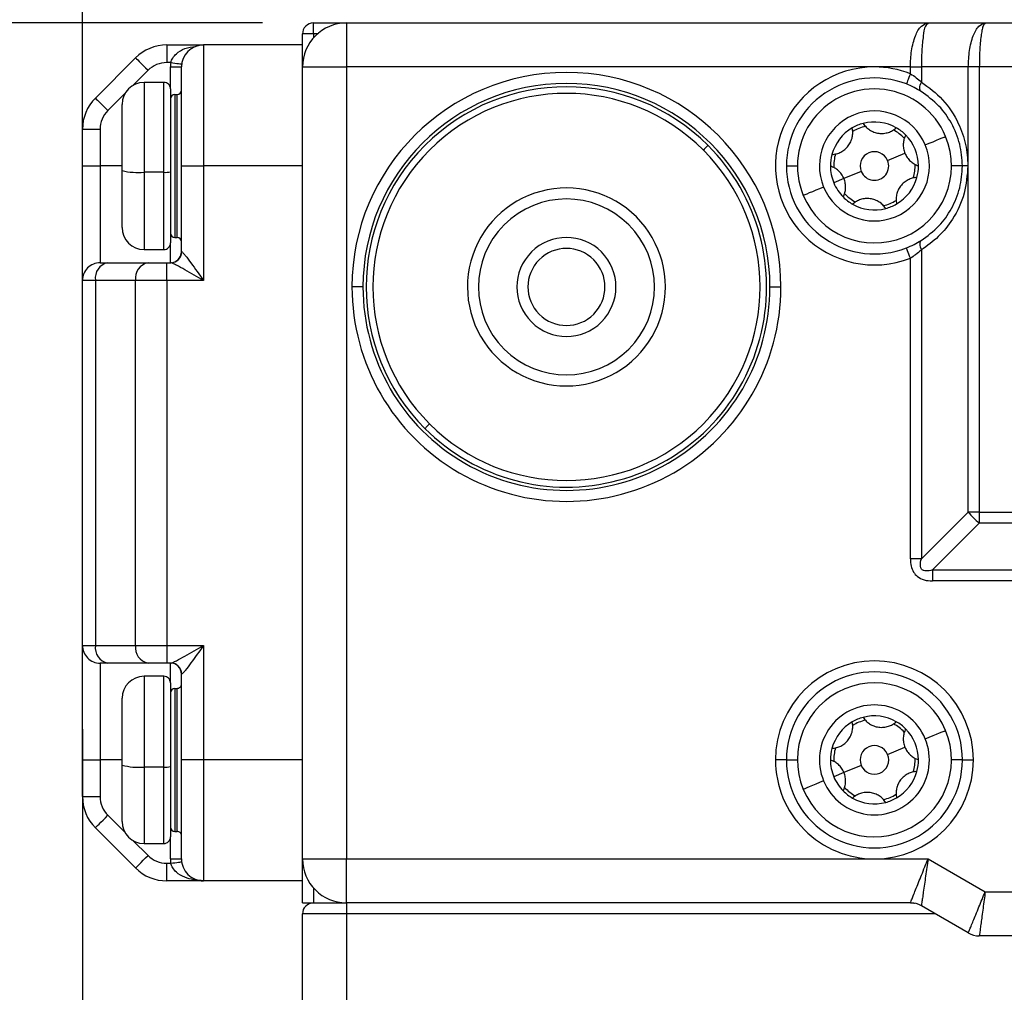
# Model space of a CAD drawing. Header units: millimetres. Extents: x 0 to 838, y 0 to 648.
# Tile 19 of 59: x 112 to 156, y 460 to 504. Entities that reach past the tile are written whole.
import ezdxf

# ---------------------------------------------------------------- set-up
doc = ezdxf.new("R2010")
doc.units = ezdxf.units.MM
doc.header["$LTSCALE"] = 3
doc.layers.add('DIMENSIONS', color=140, linetype='Continuous', lineweight=25)
doc.styles.add('SLDTEXTSTYLE0', font='TXT', dxfattribs={"width": 0.7})
doc.dimstyles.new('SLDDIMSTYLE0', dxfattribs={"dimtxt": 6.474023, "dimasz": 9.906, "dimexe": 0, "dimexo": 0.0625, "dimgap": 1.618506, "dimtad": 0, "dimtih": 1, "dimtoh": 1, "dimdec": 1, "dimrnd": 1e-09, "dimzin": 4, "dimdsep": 46, "dimtxsty": 'SLDTEXTSTYLE0', "dimsah": 1, "dimcen": 0.09, "dimadec": 0, "dimazin": 1, "dimtfac": 1, "dimtdec": 1, "dimtofl": 0, "dimtmove": 0, "dimatfit": 3, "dimfxl": 0, "dimfrac": 2, "dimtolj": 1, "dimtzin": 12, "dimarcsym": 0})
doc.dimstyles.new('SLDDIMSTYLE1', dxfattribs={"dimtxt": 6.474023, "dimasz": 9.906, "dimexe": 0, "dimexo": 0.0625, "dimgap": 1.618506, "dimtad": 0, "dimtih": 1, "dimtoh": 1, "dimdec": 1, "dimrnd": 1e-09, "dimzin": 4, "dimdsep": 46, "dimtxsty": 'SLDTEXTSTYLE0', "dimsah": 1, "dimcen": 0.09, "dimadec": 0, "dimazin": 1, "dimtfac": 1, "dimtdec": 1, "dimtmove": 0, "dimatfit": 0, "dimfxl": 0, "dimfrac": 2, "dimtolj": 1, "dimtzin": 12, "dimarcsym": 0})
doc.dimstyles.new('SLDDIMSTYLE2', dxfattribs={"dimtxt": 6.474023, "dimasz": 9.906, "dimexe": 0, "dimexo": 0.0625, "dimgap": 1.618506, "dimtad": 0, "dimtih": 1, "dimtoh": 1, "dimdec": 1, "dimrnd": 1e-09, "dimzin": 12, "dimdsep": 46, "dimtxsty": 'SLDTEXTSTYLE0', "dimsah": 1, "dimcen": 0.09, "dimadec": 0, "dimazin": 3, "dimtfac": 1, "dimtdec": 1, "dimtofl": 0, "dimtmove": 0, "dimatfit": 3, "dimfxl": 0, "dimfrac": 2, "dimtolj": 1, "dimtzin": 12, "dimarcsym": 0})

# ---------------------------------------------------------------- blocks, each defined once
blk = doc.blocks.new('_D_19')
at = {"layer": 'DIMENSIONS'}
for p, q in [((114.386, 471.84), (114.386, 400.144)), ((124.386, 442.726), (124.386, 400.144)), ((74.27, 409.669), (72.096, 409.669)), ((72.096, 409.669), (72.096, 399.38)), ((93.508, 409.669), (95.682, 409.669)), ((95.682, 409.669), (95.682, 399.38)), ((114.386, 409.669), (102.281, 409.669)), ((124.386, 409.669), (143.436, 409.669)), ((72.096, 399.38), (74.27, 399.38)), ((95.682, 399.38), (93.508, 399.38))]:
    blk.add_line(p, q, dxfattribs=at)
for points in [[(114.386, 409.669), (104.48, 411.193), (104.48, 408.145)], [(124.386, 409.669), (134.292, 408.145), (134.292, 411.193)]]:
    blk.add_solid(points, dxfattribs=at)
at = {"layer": 'DIMENSIONS', "char_height": 6.35, "attachment_point": 1, "style": 'SLDTEXTSTYLE0'}
for s, insert in [('10.0', (74.27, 419.304)), ('0.39', (74.27, 407.565))]:
    blk.add_mtext(s, dxfattribs=dict(at, insert=insert))
blk = doc.blocks.new('_D_20')
at = {"layer": 'DIMENSIONS'}
for p, q in [((122.576, 503.95), (74.364, 503.95)), ((83.889, 503.95), (83.889, 485.397)), ((74.27, 473.659), (72.096, 473.659)), ((72.096, 473.659), (72.096, 463.369)), ((93.508, 473.659), (95.682, 473.659)), ((95.682, 473.659), (95.682, 463.369)), ((72.096, 463.369), (74.27, 463.369)), ((95.682, 463.369), (93.508, 463.369)), ((83.889, 441.95), (83.889, 461.92)), ((128.576, 441.95), (74.364, 441.95))]:
    blk.add_line(p, q, dxfattribs=at)
for points in [[(83.889, 503.95), (82.365, 494.044), (85.413, 494.044)], [(83.889, 441.95), (85.413, 451.856), (82.365, 451.856)]]:
    blk.add_solid(points, dxfattribs=at)
at = {"layer": 'DIMENSIONS', "char_height": 6.35, "attachment_point": 1, "style": 'SLDTEXTSTYLE0'}
for s, insert in [('62.0', (74.27, 483.294)), ('2.44', (74.27, 471.555))]:
    blk.add_mtext(s, dxfattribs=dict(at, insert=insert))
blk = doc.blocks.new('_D_21')
at = {"layer": 'DIMENSIONS'}
for p, q in [((124.386, 505.76), (124.386, 581.463)), ((219.386, 505.76), (219.386, 581.463)), ((124.386, 571.938), (152.325, 571.938)), ((161.098, 571.938), (158.924, 571.938)), ((158.924, 571.938), (158.924, 561.649)), ((180.336, 571.938), (182.51, 571.938)), ((182.51, 571.938), (182.51, 561.649)), ((219.386, 571.938), (189.109, 571.938)), ((158.924, 561.649), (161.098, 561.649)), ((182.51, 561.649), (180.336, 561.649))]:
    blk.add_line(p, q, dxfattribs=at)
for points in [[(124.386, 571.938), (134.292, 570.414), (134.292, 573.462)], [(219.386, 571.938), (209.48, 573.462), (209.48, 570.414)]]:
    blk.add_solid(points, dxfattribs=at)
at = {"layer": 'DIMENSIONS', "char_height": 6.35, "attachment_point": 1, "style": 'SLDTEXTSTYLE0'}
for s, insert in [('95.0', (161.098, 581.573)), ('3.74', (161.098, 569.835))]:
    blk.add_mtext(s, dxfattribs=dict(at, insert=insert))
blk = doc.blocks.new('_D_22')
at = {"layer": 'DIMENSIONS'}
for p, q in [((114.386, 496.06), (114.386, 605.854)), ((247.486, 492.91), (247.486, 605.854)), ((114.386, 596.329), (152.325, 596.329)), ((161.098, 596.329), (158.924, 596.329)), ((158.924, 596.329), (158.924, 586.04)), ((180.336, 596.329), (182.51, 596.329)), ((182.51, 596.329), (182.51, 586.04)), ((247.486, 596.329), (189.109, 596.329)), ((158.924, 586.04), (161.098, 586.04)), ((182.51, 586.04), (180.336, 586.04))]:
    blk.add_line(p, q, dxfattribs=at)
for points in [[(114.386, 596.329), (124.292, 594.805), (124.292, 597.853)], [(247.486, 596.329), (237.58, 597.853), (237.58, 594.805)]]:
    blk.add_solid(points, dxfattribs=at)
at = {"layer": 'DIMENSIONS', "char_height": 6.35, "attachment_point": 1, "style": 'SLDTEXTSTYLE0'}
for s, insert in [('133.1', (158.405, 605.964)), ('5.24', (161.098, 594.225))]:
    blk.add_mtext(s, dxfattribs=dict(at, insert=insert))

msp = doc.modelspace()

# ---------------------------------------------------------------- linework, layer by layer
for p, q in [((124.885738, 503.449738), (124.885738, 503.949738)), ((124.885738, 503.949738), (126.385737, 503.949738)), ((126.385737, 503.949738), (126.385737, 501.949738)), ((126.385737, 503.949738), (152.823558, 503.949738)), ((152.823558, 503.949738), (155.421635, 503.949738)), ((155.421635, 503.949738), (188.349838, 503.949738)), ((124.385737, 501.949738), (124.385737, 503.449738)), ((124.885738, 503.449738), (124.385737, 503.449738)), ((125.06286, 503.449738), (124.885738, 503.449738)), ((124.885738, 503.449738), (124.885738, 503.272613)), ((118.214164, 502.949738), (118.214164, 502.149738)), ((118.214164, 502.949738), (119.885735, 502.949738)), ((119.885735, 502.949738), (119.885735, 497.449738)), ((124.385737, 502.949738), (119.885735, 502.949738)), ((114.971522, 500.535525), (116.799946, 502.363951)), ((117.365632, 501.798266), (116.679508, 501.112135)), ((118.399132, 502.149738), (118.214164, 502.149738)), ((118.385736, 501.949738), (118.885737, 501.949738)), ((118.385736, 500.949738), (118.385736, 501.949738)), ((118.885737, 497.449738), (118.885737, 501.949738)), ((124.385737, 465.949738), (124.385737, 501.949738)), ((124.385737, 501.949738), (126.385737, 501.949738)), ((126.385737, 501.949738), (126.385737, 465.949738)), ((150.385737, 501.949738), (126.385737, 501.949738)), ((152.019711, 501.949738), (150.385737, 501.949738)), ((152.019711, 501.949738), (152.519712, 501.949738)), ((152.019711, 501.642604), (152.019711, 501.949738)), ((154.653685, 501.949738), (152.519712, 501.949738)), ((152.519712, 501.949738), (152.519712, 501.266368)), ((154.653685, 481.717686), (154.653685, 501.949738)), ((155.153686, 501.949738), (154.653685, 501.949738)), ((155.153686, 501.949738), (155.153686, 481.717686)), ((188.617787, 501.949738), (155.153686, 501.949738)), ((118.085738, 501.249737), (117.185738, 501.249737)), ((117.185738, 501.249737), (117.185738, 497.160864)), ((118.085738, 497.160864), (118.085738, 501.249737)), ((118.385736, 500.949738), (118.385736, 497.18367)), ((116.32334, 500.75597), (115.537207, 499.969838)), ((118.585735, 500.699737), (118.585735, 494.199738)), ((118.585735, 500.699737), (118.685737, 500.699737)), ((118.685737, 494.199738), (118.685737, 500.699737)), ((116.185736, 497.236884), (116.185736, 500.249738)), ((114.385735, 499.12131), (115.185734, 499.12131)), ((114.385735, 497.449738), (114.385735, 499.12131)), ((115.185734, 499.12131), (115.185734, 497.449738)), ((150.986159, 497.69872), (151.771329, 498.024311)), ((114.385735, 497.449738), (115.185734, 497.449738)), ((114.385735, 492.249738), (114.385735, 497.449738)), ((115.185734, 497.449738), (115.185734, 493.049738)), ((116.185736, 497.449738), (115.185734, 497.449738)), ((118.885737, 493.549737), (118.885737, 497.449738)), ((118.885737, 497.449738), (119.885735, 497.449738)), ((124.385737, 497.449738), (119.885735, 497.449738)), ((119.885735, 497.449738), (119.885735, 492.249738)), ((146.385736, 497.449738), (146.885737, 497.449738)), ((154.385736, 497.449738), (153.885737, 497.449738)), ((154.635736, 497.449738), (154.385736, 497.449738)), ((116.185736, 494.649737), (116.185736, 497.236884)), ((118.085738, 497.160864), (117.185738, 497.160864)), ((117.185738, 497.160864), (117.185738, 493.649737)), ((118.085738, 493.649737), (118.085738, 497.160864)), ((118.385736, 497.18367), (118.385736, 493.949739)), ((149.000145, 496.875164), (148.53828, 496.68364)), ((149.785313, 497.200756), (149.000145, 496.875164)), ((118.585735, 494.199738), (118.685737, 494.199738)), ((118.385736, 493.049738), (118.385736, 493.949739)), ((117.185738, 493.649737), (118.085738, 493.649737)), ((118.885737, 493.549737), (118.894666, 493.549737)), ((152.019711, 479.583712), (152.019711, 493.256872)), ((152.519712, 493.633108), (152.519712, 479.583712)), ((115.185734, 493.049738), (115.537207, 493.049738)), ((115.537207, 493.049738), (117.365632, 493.049738)), ((117.365632, 493.049738), (118.214164, 493.049738)), ((118.214164, 492.249738), (118.214164, 493.049738)), ((118.214164, 493.049738), (118.399132, 493.049738)), ((114.971522, 492.249738), (114.385735, 492.249738)), ((114.385735, 475.649738), (114.385735, 492.249738)), ((116.799946, 492.249738), (114.971522, 492.249738)), ((114.971522, 492.249738), (114.971522, 475.649738)), ((116.799946, 475.649738), (116.799946, 492.249738)), ((118.214164, 492.249738), (116.799946, 492.249738)), ((118.214164, 492.249738), (118.214164, 475.649738)), ((119.885735, 492.249738), (118.214164, 492.249738)), ((127.135735, 491.949738), (126.635737, 491.949738)), ((145.635735, 491.949738), (146.135736, 491.949738)), ((152.519712, 479.583712), (154.653685, 481.717686)), ((155.153686, 481.717686), (154.653685, 481.717686)), ((155.153686, 481.717686), (188.617787, 481.717686)), ((155.153686, 481.717686), (155.153686, 481.217687)), ((155.153686, 481.217687), (153.019711, 479.083712)), ((188.617787, 481.217687), (155.153686, 481.217687)), ((152.519712, 479.583712), (152.019711, 479.583712)), ((153.019711, 479.083712), (190.751762, 479.083712)), ((153.019711, 479.083712), (153.019711, 478.583713)), ((190.751762, 478.583713), (153.019711, 478.583713)), ((114.385735, 475.649738), (114.971522, 475.649738)), ((114.385735, 470.449739), (114.385735, 475.649738)), ((114.971522, 475.649738), (116.799946, 475.649738)), ((116.799946, 475.649738), (118.214164, 475.649738)), ((118.214164, 475.649738), (119.885735, 475.649738)), ((118.214164, 475.649738), (118.214164, 474.849739)), ((119.885735, 475.649738), (119.885735, 470.449739)), ((115.537207, 474.849739), (115.185734, 474.849739)), ((115.185734, 474.849739), (115.185734, 470.449739)), ((117.365632, 474.849739), (115.537207, 474.849739)), ((118.214164, 474.849739), (117.365632, 474.849739)), ((118.399132, 474.849739), (118.214164, 474.849739)), ((118.385736, 473.949739), (118.385736, 474.849739)), ((118.085738, 474.249737), (117.185738, 474.249737)), ((117.185738, 474.249737), (117.185738, 470.125196)), ((118.085738, 470.125196), (118.085738, 474.249737)), ((118.885737, 470.449739), (118.885737, 474.349738)), ((118.894666, 474.349738), (118.885737, 474.349738)), ((118.385736, 473.949739), (118.385736, 470.150815)), ((118.585735, 473.699739), (118.585735, 467.199737)), ((118.585735, 473.699739), (118.685737, 473.699739)), ((118.685737, 467.199737), (118.685737, 473.699739)), ((116.185736, 470.210602), (116.185736, 473.249738)), ((150.986159, 470.698719), (151.771329, 471.02431)), ((114.385735, 470.449739), (115.185734, 470.449739)), ((114.385735, 468.778164), (114.385735, 470.449739)), ((115.185734, 470.449739), (115.185734, 468.778164)), ((116.185736, 470.449739), (115.185734, 470.449739)), ((119.885735, 470.449739), (118.885737, 470.449739)), ((118.885737, 465.949738), (118.885737, 470.449739)), ((124.385737, 470.449739), (119.885735, 470.449739)), ((119.885735, 470.449739), (119.885735, 464.949739)), ((146.385736, 470.449739), (145.885735, 470.449739)), ((146.385736, 470.449739), (146.885737, 470.449739)), ((154.385736, 470.449739), (153.885737, 470.449739)), ((154.385736, 470.449739), (154.885737, 470.449739)), ((116.185736, 467.649737), (116.185736, 470.210602)), ((118.085738, 470.125196), (117.185738, 470.125196)), ((117.185738, 470.125196), (117.185738, 466.649738)), ((118.085738, 466.649738), (118.085738, 470.125196)), ((118.385736, 470.150815), (118.385736, 466.949736)), ((149.785313, 470.200756), (149.000145, 469.875166)), ((149.000145, 469.875166), (148.53828, 469.683641)), ((114.385735, 468.778164), (115.185734, 468.778164)), ((115.537207, 467.929636), (116.32334, 467.143507)), ((116.799946, 465.535523), (114.971522, 467.363951)), ((118.385736, 465.949738), (118.385736, 466.949736)), ((118.585735, 467.199737), (118.685737, 467.199737)), ((116.679508, 466.787339), (117.365632, 466.101208)), ((117.185738, 466.649738), (118.085738, 466.649738)), ((118.385736, 465.949738), (118.885737, 465.949738)), ((124.385737, 465.949738), (126.385737, 465.949738)), ((124.385737, 463.949737), (124.385737, 465.949738)), ((126.385737, 465.949738), (150.385737, 465.949738)), ((126.385737, 463.949737), (126.385737, 465.949738)), ((150.385737, 465.949738), (152.823558, 465.949738)), ((152.823558, 465.949738), (155.421635, 464.449738)), ((118.214164, 465.749738), (118.399132, 465.749738)), ((118.214164, 464.949739), (118.214164, 465.749738)), ((119.885735, 464.949739), (118.214164, 464.949739)), ((124.385737, 464.949739), (119.885735, 464.949739)), ((124.885738, 464.626861), (124.885738, 463.949737)), ((155.421635, 464.449738), (188.349838, 464.449738)), ((124.385737, 463.949737), (124.885738, 463.949737)), ((124.885738, 463.949737), (126.385737, 463.949737)), ((152.019711, 463.949737), (126.385737, 463.949737)), ((126.385737, 463.949737), (126.385737, 463.449736)), ((154.653685, 462.583711), (152.519712, 463.815765)), ((126.385737, 463.449736), (124.385737, 463.449736)), ((124.385737, 458.81162), (124.385737, 463.449736)), ((126.385737, 463.449736), (126.385737, 458.118798)), ((153.153685, 463.449736), (126.385737, 463.449736)), ((188.617787, 462.449738), (155.153686, 462.449738))]:
    msp.add_line(p, q)
at = {"flags": 128}
for points in [[(116.799946, 502.363951), (116.810817, 502.353082), (116.843011, 502.320891), (116.895284, 502.268616), (116.965633, 502.198266), (117.051359, 502.112544), (117.149155, 502.014744), (117.255274, 501.908626), (117.365632, 501.798266)], [(118.399132, 502.149738), (118.495803, 502.136732), (118.588764, 502.124226), (118.674434, 502.1127), (118.749525, 502.102597), (118.811152, 502.094306), (118.856944, 502.088146), (118.885144, 502.084352), (118.894666, 502.083071)], [(152.019711, 501.642604), (151.984293, 501.551717), (151.950234, 501.464322), (151.918845, 501.383778), (151.891334, 501.313181), (151.868755, 501.255244), (151.851978, 501.212193), (151.841648, 501.185682), (151.838159, 501.17673)], [(152.504826, 500.842298), (152.478095, 500.866793), (152.459079, 500.901861), (152.448283, 500.946572), (152.44599, 500.999745), (152.452264, 501.059972), (152.466936, 501.12566), (152.489617, 501.195071), (152.519712, 501.266368)], [(114.971522, 500.535525), (114.982392, 500.524655), (115.014586, 500.492464), (115.066859, 500.440189), (115.137208, 500.369839), (115.222927, 500.284117), (115.320731, 500.186317), (115.426849, 500.080198), (115.537207, 499.969838)], [(152.695056, 498.40736), (152.875267, 498.48209), (153.048552, 498.553947), (153.208252, 498.620171), (153.348231, 498.678217), (153.463108, 498.725854), (153.548469, 498.761252), (153.601035, 498.783049), (153.618784, 498.79041)], [(142.820406, 498.38441), (142.816331, 498.380333), (142.804261, 498.368262), (142.784658, 498.348659), (142.758276, 498.322278), (142.72613, 498.290132), (142.689455, 498.253457), (142.649661, 498.213662), (142.608277, 498.172278)], [(148.076415, 496.492115), (147.896207, 496.417386), (147.722922, 496.345529), (147.563219, 496.279305), (147.423241, 496.221259), (147.308364, 496.173621), (147.223003, 496.138224), (147.170439, 496.116426), (147.152688, 496.109066)], [(152.019711, 493.256872), (151.984293, 493.34776), (151.950234, 493.435153), (151.918845, 493.515698), (151.891334, 493.586294), (151.868755, 493.644231), (151.851978, 493.687283), (151.841648, 493.713794), (151.838159, 493.722745)], [(152.504826, 494.057178), (152.478095, 494.032682), (152.459079, 493.997614), (152.448283, 493.952903), (152.44599, 493.89973), (152.452264, 493.839504), (152.466936, 493.773815), (152.489617, 493.704404), (152.519712, 493.633108)], [(129.951063, 485.515067), (129.955142, 485.519142), (129.967212, 485.531214), (129.986815, 485.550816), (130.013197, 485.577199), (130.045343, 485.609344), (130.082018, 485.646018), (130.121812, 485.685814), (130.163196, 485.727198)], [(152.695056, 471.407359), (152.875267, 471.482088), (153.048552, 471.553945), (153.208252, 471.62017), (153.348231, 471.678217), (153.463108, 471.725853), (153.548469, 471.76125), (153.601035, 471.783051), (153.618784, 471.790408)], [(148.076415, 469.492116), (147.896207, 469.417387), (147.722922, 469.34553), (147.563219, 469.279305), (147.423241, 469.221258), (147.308364, 469.173623), (147.223003, 469.138225), (147.170439, 469.116428), (147.152688, 469.109067)], [(114.971522, 467.363951), (114.982392, 467.374821), (115.014586, 467.407012), (115.066859, 467.459285), (115.137208, 467.529637), (115.222927, 467.61536), (115.320731, 467.71316), (115.426849, 467.819278), (115.537207, 467.929636)], [(116.799946, 465.535523), (116.810817, 465.546393), (116.843011, 465.578583), (116.895284, 465.63086), (116.965633, 465.701209), (117.051359, 465.786931), (117.149155, 465.884731), (117.255274, 465.99085), (117.365632, 466.101208)], [(118.399132, 465.749738), (118.495803, 465.762743), (118.588764, 465.775249), (118.674434, 465.786775), (118.749525, 465.796878), (118.811152, 465.80517), (118.856944, 465.811328), (118.885144, 465.815124), (118.894666, 465.816406)]]:
    msp.add_lwpolyline(points, dxfattribs=at)
for centre, radius, start, end in [((126.385738, 501.949737), 2.000001, 90.0000227, 179.999964), ((124.885734, 503.449741), 0.499997, 89.9995744, 180.0003189), ((118.214164, 500.949728), 2.000009, 90.0000135, 134.999893), ((119.885737, 501.949738), 1, 90.0001066, 179.9999734), ((118.214174, 500.949704), 1.200034, 90.000494, 134.9993306), ((119.885388, 501.949739), 1.499652, 172.3359904, 180.0000191), ((150.385736, 497.449738), 4.5, 89.9999859, 291.2910402), ((150.385742, 497.449775), 4.499963, 68.7088564, 90.0000593), ((136.385737, 491.949738), 9.749999, 360, 180), ((150.385736, 497.449739), 4, 68.708945, 180.0000081), ((117.185741, 500.249732), 1.000006, 90.000212, 179.9996279), ((118.085742, 500.949744), 0.299994, 359.9988769, 90.0007674), ((118.685733, 500.899741), 0.200004, 270.0011542, 359.9991126), ((136.385735, 491.949738), 9.25, 0.0000043, 179.9999957), ((136.385735, 491.949738), 9.1, 45.0000056, 224.9999944), ((150.385736, 497.449738), 3.5, 22.5226748, 202.5226831), ((116.38578, 499.121292), 2.000046, 135.0005175, 179.9994638), ((118.585738, 500.499735), 0.200002, 90.0006987, 179.9993013), ((136.385738, 491.949737), 8.800001, 45.0000072, 224.9999885), ((116.385719, 499.121315), 1.199985, 134.9995848, 180.0001979), ((150.385736, 497.449737), 2.5, 22.5226948, 202.5226505), ((150.385737, 497.449735), 2.000003, 120.1909682, 164.8542375), ((150.385746, 497.449717), 2.000022, 104.8544187, 120.1909336), ((150.385746, 497.449714), 1.850025, 102.8757996, 122.169512), ((150.385737, 497.449739), 1.999999, 60.191042, 104.8543269), ((150.385739, 497.449741), 1.849995, 42.8756639, 62.1696821), ((150.38571, 497.449703), 2.000044, 44.8544994, 60.1908988), ((150.385736, 497.449738), 3.5, 202.5226889, 22.522669), ((150.385738, 497.44974), 1.999997, 0.1909445, 44.8542983), ((136.385737, 491.949736), 9.1, 224.9999801, 45.0000199), ((136.385735, 491.949739), 8.800001, 225.0000118, 44.9999839), ((150.385735, 497.449738), 2.5, 202.5226784, 22.5226669), ((150.38569, 497.44975), 1.999953, 164.8543118, 180.191377), ((150.385697, 497.449737), 1.849962, 162.875282, 182.1696927), ((150.385736, 497.449738), 0.65, 22.5227195, 202.522701), ((150.385736, 497.449737), 4, 179.9999786, 291.291055), ((150.385741, 497.449737), 2.000004, 180.1909845, 202.5225869), ((150.385736, 497.449737), 0.65, 202.5226566, 22.5227638), ((150.385712, 497.449741), 1.850024, 342.8757878, 2.1695282), ((150.385796, 497.449725), 1.99994, 344.8542597, 0.1914031), ((116.937181, 500.506521), 3.354877, 257.056746, 274.2488347), ((118.160306, 498.164542), 1.006444, 265.7510399, 282.9432886), ((150.385731, 497.449742), 2.000007, 300.1911058, 344.8542541), ((136.385737, 491.949738), 4.5, 44.9999949, 224.9999967), ((150.385726, 497.449734), 1.999989, 202.5226801, 224.8544743), ((136.385738, 491.949737), 4.000001, 45.0000054, 224.9999569), ((150.385691, 497.449677), 1.999925, 224.8540277, 240.1912859), ((150.385711, 497.449711), 1.849965, 222.8755836, 242.1699719), ((150.385736, 497.449731), 1.999994, 240.190942, 284.8543574), ((150.385723, 497.449771), 1.850035, 282.8758535, 302.1694581), ((150.38571, 497.449808), 2.000075, 284.8545192, 300.1906798), ((136.385737, 491.949738), 4.5, 224.9999949, 44.9999967), ((117.185743, 494.649745), 1.000007, 180.0004098, 269.9996969), ((136.385736, 491.949739), 4.000001, 224.9999948, 44.9999675), ((118.585738, 494.39974), 0.200002, 180.0006987, 269.9993013), ((118.685733, 493.999734), 0.200004, 0.0008874, 89.9988458), ((136.385737, 491.949737), 2.250001, 45.0000129, 224.9999536), ((118.08574, 493.949732), 0.299995, 269.9995362, 0.0011752), ((136.385737, 491.949738), 1.749999, 45.0000431, 225.0000431), ((118.385733, 493.549742), 0.500004, 270.0003031, 359.9994835), ((118.396886, 493.547518), 0.497785, 270.2584324, 0.2554834), ((136.385736, 491.949738), 2.250001, 225.0000129, 44.9999536), ((115.185734, 492.249739), 0.799999, 90.0000155, 180.0001179), ((115.678638, 492.349732), 0.714151, 101.4223885, 188.0488751), ((117.507063, 492.349732), 0.714151, 101.4223885, 188.0488751), ((136.385737, 491.949738), 1.749999, 225.0000431, 45.0000431), ((136.385737, 491.949736), 9.749999, 179.9999891, 0.0000109), ((136.385735, 491.949737), 9.25, 179.9999947, 0.0000053), ((156.69679, 483.260798), 2.560365, 217.0629354, 232.937278), ((115.185731, 475.649735), 0.799996, 179.9997878, 270.0002122), ((115.67863, 475.54974), 0.714144, 171.9507484, 258.5781139), ((117.507055, 475.54974), 0.714144, 171.9507484, 258.5781139), ((150.385736, 470.449738), 4.500001, 0.0000184, 179.9999816), ((118.38573, 474.349733), 0.500007, 0.0006675, 89.9993325), ((118.396883, 474.351956), 0.497788, 359.7447294, 89.7411413), ((150.385736, 470.44974), 4, 359.9999982, 180.0000018), ((117.185743, 473.249729), 1.000007, 90.0003031, 179.9994835), ((118.08574, 473.949741), 0.299995, 359.9995362, 90.0004638), ((118.585741, 473.499733), 0.200005, 90.0016097, 179.9983903), ((118.685738, 473.899737), 0.199999, 269.9997878, 0.0002122), ((150.385736, 470.449737), 3.5, 22.5226661, 202.5226496), ((150.385735, 470.449738), 2.5, 22.5226431, 202.5226431), ((150.385805, 470.449583), 2.000168, 104.8550677, 120.1904692), ((150.385739, 470.449715), 1.850021, 102.8756296, 122.1693641), ((150.385733, 470.449721), 2.000016, 60.19121, 104.8540894), ((150.385736, 470.449738), 3.5, 202.5226661, 22.5226496), ((150.385742, 470.449732), 2.000008, 120.1910413, 164.8542071), ((150.385719, 470.44972), 1.850025, 42.87574, 62.1694694), ((150.38568, 470.449668), 2.000089, 44.8545862, 60.1906534), ((150.385734, 470.449738), 2.000002, 0.1910774, 44.8542462), ((150.385735, 470.449737), 2.5, 202.5226267, 22.5226594), ((150.385663, 470.449753), 1.999926, 164.8542075, 180.1914292), ((150.385678, 470.449739), 1.849942, 162.8751865, 182.1697433), ((150.385737, 470.449736), 0.649999, 22.5227796, 202.522565), ((150.385733, 470.449736), 4.499998, 179.9999526, 270.0000474), ((150.385736, 470.449739), 4, 179.9999982, 0.0000018), ((150.385713, 470.449732), 1.999976, 180.1908233, 202.5227481), ((150.385736, 470.449738), 0.649999, 202.5227167, 22.5226279), ((150.385736, 470.449739), 4.500001, 270.0000168, 0.0000069), ((150.385732, 470.449739), 1.850005, 342.8756923, 2.1695788), ((150.385755, 470.449729), 1.999981, 344.8544161, 0.1913248), ((116.937558, 473.11643), 3.001512, 255.4940031, 274.7429013), ((118.160204, 471.022494), 0.900382, 265.2559169, 284.5061451), ((150.385673, 470.449698), 1.999926, 202.5222745, 224.8548035), ((150.385725, 470.449746), 2.000014, 300.191188, 344.8541718), ((150.385731, 470.449732), 1.849994, 222.8756597, 242.1697592), ((116.385789, 468.778188), 2.000054, 180.0006656, 224.9993799), ((116.385719, 468.77816), 1.199985, 179.9998021, 225.0004152), ((150.385751, 470.449746), 2.000015, 224.8542011, 240.1907951), ((150.385739, 470.449754), 2.000016, 240.19121, 284.8540894), ((150.385752, 470.449713), 1.849971, 282.8753677, 302.1696259), ((150.38565, 470.449942), 2.00022, 284.8551683, 300.1902155), ((117.185743, 467.649746), 1.000007, 180.0005165, 269.9996969), ((118.585741, 467.399742), 0.200005, 180.0016097, 269.9983903), ((118.08574, 466.949734), 0.299995, 269.9995362, 0.0004638), ((118.685738, 466.999738), 0.199999, 359.9997878, 90.0002122), ((118.214173, 466.949775), 1.200037, 225.000863, 269.9995271), ((119.885346, 465.949734), 1.499611, 179.9998743, 187.6641162), ((119.885731, 465.949734), 0.999995, 179.9997878, 270.0002122), ((126.385738, 465.949739), 2.000002, 180.0000454, 269.9999546), ((118.214152, 466.949727), 1.999988, 224.999985, 270.0003339), ((124.885731, 463.449743), 0.499994, 89.99921, 180.00079), ((152.019697, 462.94967), 1.000067, 60.0012593, 89.9992224), ((155.153696, 463.449792), 1.000054, 240.0010495, 269.9994322)]:
    msp.add_arc(centre, radius, start, end)
for points, knots in [([(152.019711, 501.949738), (152.022389, 502.074063), (152.027696, 502.320505), (152.071167, 502.684794), (152.141264, 503.036497), (152.268295, 503.417362), (152.44215, 503.814627), (152.717439, 503.912146), (152.823558, 503.949738)], [0, 0, 0, 0, 0.16271756, 0.322546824, 0.480441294, 0.629116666, 0.857031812, 1, 1, 1, 1]), ([(152.823558, 503.949738), (152.782777, 503.904702), (152.638153, 503.74499), (152.619123, 503.402305), (152.563183, 503.032099), (152.539664, 502.682734), (152.522471, 502.319566), (152.520639, 502.073962), (152.519712, 501.949738)], [0, 0, 0, 0, 0.087367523, 0.309833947, 0.468632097, 0.64152878, 0.818689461, 1, 1, 1, 1]), ([(154.653685, 501.949738), (154.662981, 502.199372), (154.676746, 502.568997), (154.772072, 503.039522), (154.864795, 503.348376), (154.983859, 503.60317), (155.135903, 503.849053), (155.318976, 503.913564), (155.421635, 503.949738)], [0, 0, 0, 0, 0.328936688, 0.487046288, 0.633007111, 0.752293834, 0.861098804, 1, 1, 1, 1]), ([(155.421635, 503.949738), (155.384443, 503.904974), (155.302595, 503.806463), (155.270816, 503.59375), (155.225141, 503.342194), (155.195414, 503.03578), (155.161801, 502.564865), (155.156967, 502.198425), (155.153686, 501.949738)], [0, 0, 0, 0, 0.083963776, 0.184776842, 0.306576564, 0.462357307, 0.635124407, 1, 1, 1, 1]), ([(118.399132, 502.149738), (118.408901, 502.184909), (118.429052, 502.257457), (118.505458, 502.400685), (118.689836, 502.607372), (119.040456, 502.826994), (119.35647, 502.861977), (119.52177, 502.880276)], [0, 0, 0, 0, 0.076574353, 0.15794928, 0.338683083, 0.65407803, 1, 1, 1, 1]), ([(152.019711, 501.642604), (152.110378, 501.585501), (152.287502, 501.473948), (152.443545, 501.334456), (152.519712, 501.266368)], [0, 0, 0, 0, 0.511884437, 1, 1, 1, 1]), ([(152.504826, 500.842298), (152.401734, 500.903509), (152.18745, 501.03074), (151.957487, 501.126856), (151.838159, 501.17673)], [0, 0, 0, 0, 0.48109776, 1, 1, 1, 1]), ([(152.519712, 501.266368), (152.85761, 501.015343), (153.544358, 500.505157), (154.19791, 499.486219), (154.572896, 498.444389), (154.615013, 497.777744), (154.635736, 497.449738)], [0, 0, 0, 0, 0.2760128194, 0.5609724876, 0.7839872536, 1, 1, 1, 1]), ([(154.385736, 497.449738), (154.361603, 497.783716), (154.312805, 498.459045), (153.924185, 499.391896), (153.33466, 500.232358), (152.788721, 500.633631), (152.504826, 500.842298)], [0, 0, 0, 0, 0.247271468, 0.500003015, 0.739995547, 1, 1, 1, 1]), ([(148.455206, 497.972287), (148.527105, 497.980572), (148.665867, 497.996562), (148.864579, 498.076578), (149.044941, 498.195014), (149.201338, 498.355875), (149.316752, 498.548745), (149.385266, 498.754399), (149.411273, 498.967963), (149.390654, 499.106597), (149.379968, 499.178445)], [0, 0, 0, 0, 0.125512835, 0.242231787, 0.369069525, 0.498922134, 0.629384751, 0.756939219, 0.874031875, 1, 1, 1, 1]), ([(149.873012, 499.382899), (149.916137, 499.324776), (149.999366, 499.2126), (150.168018, 499.080517), (150.360768, 498.983539), (150.578275, 498.928525), (150.803011, 498.92501), (151.01537, 498.968502), (151.213328, 499.052758), (151.323077, 499.139934), (151.379956, 499.185114)], [0, 0, 0, 0, 0.1255125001, 0.2422319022, 0.3690703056, 0.4989217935, 0.6293837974, 0.756938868, 0.8740322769, 1, 1, 1, 1]), ([(151.803542, 498.860351), (151.774666, 498.793773), (151.718942, 498.665287), (151.689608, 498.452968), (151.699653, 498.236006), (151.74725, 498.095428), (151.771329, 498.024311)], [0, 0, 0, 0, 0.2515717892, 0.485491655, 0.73971405, 1, 1, 1, 1]), ([(151.771329, 498.024311), (151.804708, 497.957034), (151.870716, 497.823992), (152.01706, 497.663445), (152.188075, 497.534284), (152.318259, 497.482989), (152.385724, 497.456406)], [0, 0, 0, 0, 0.260381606, 0.514909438, 0.748611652, 1, 1, 1, 1]), ([(149.000145, 496.875164), (148.966766, 496.942442), (148.900758, 497.075485), (148.754413, 497.23603), (148.583397, 497.365191), (148.453213, 497.416487), (148.385748, 497.44307)], [0, 0, 0, 0, 0.260381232, 0.514910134, 0.748612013, 1, 1, 1, 1]), ([(152.504826, 494.057178), (152.788709, 494.265834), (153.334649, 494.667105), (153.924171, 495.507554), (154.312802, 496.440417), (154.361602, 497.115747), (154.385736, 497.449738)], [0, 0, 0, 0, 0.2599929, 0.499996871, 0.752718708, 1, 1, 1, 1]), ([(154.635736, 497.449738), (154.601841, 497.030168), (154.532952, 496.177426), (154.014985, 495.083318), (153.330023, 494.213344), (152.786928, 493.824452), (152.519712, 493.633108)], [0, 0, 0, 0, 0.276012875, 0.5609725, 0.783987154, 1, 1, 1, 1]), ([(148.967933, 496.039124), (148.996807, 496.105703), (149.052529, 496.234189), (149.081864, 496.446508), (149.071819, 496.66347), (149.024223, 496.804047), (149.000145, 496.875164)], [0, 0, 0, 0, 0.251571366, 0.48549155, 0.739714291, 1, 1, 1, 1]), ([(152.316266, 496.92719), (152.244367, 496.918904), (152.105606, 496.902913), (151.906893, 496.822897), (151.726532, 496.704461), (151.570133, 496.543601), (151.454723, 496.35073), (151.386206, 496.145078), (151.360199, 495.931513), (151.380819, 495.792878), (151.391506, 495.72103)], [0, 0, 0, 0, 0.12551292, 0.242231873, 0.369069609, 0.498922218, 0.629384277, 0.756938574, 0.874031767, 1, 1, 1, 1]), ([(150.89846, 495.516576), (150.855335, 495.5747), (150.772106, 495.686876), (150.603454, 495.818958), (150.410705, 495.915937), (150.193198, 495.97095), (149.968461, 495.974465), (149.756102, 495.930974), (149.558145, 495.846717), (149.448395, 495.759542), (149.391517, 495.714363)], [0, 0, 0, 0, 0.125512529, 0.242231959, 0.369069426, 0.498921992, 0.629384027, 0.756939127, 0.874032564, 1, 1, 1, 1]), ([(151.838159, 493.722745), (151.956523, 493.772189), (152.186502, 493.868258), (152.400814, 493.995449), (152.504826, 494.057178)], [0, 0, 0, 0, 0.514674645, 1, 1, 1, 1]), ([(118.894666, 493.549737), (118.901939, 493.546498), (118.923575, 493.536861), (118.977659, 493.476481), (119.114583, 493.315624), (119.42405, 492.891926), (119.696138, 492.51346), (119.885735, 492.249738)], [0, 0, 0, 0, 0.014470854, 0.043050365, 0.145449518, 0.404532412, 1, 1, 1, 1]), ([(152.519712, 493.633108), (152.433652, 493.55724), (152.276656, 493.418837), (152.099676, 493.307278), (152.019711, 493.256872)], [0, 0, 0, 0, 0.548165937, 1, 1, 1, 1]), ([(119.885735, 492.249738), (119.603381, 492.411392), (119.194743, 492.645348), (118.728121, 492.90468), (118.525315, 493.005139), (118.440086, 493.04252), (118.410205, 493.047787), (118.399132, 493.049738)], [0, 0, 0, 0, 0.577577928, 0.835904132, 0.946295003, 0.980098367, 1, 1, 1, 1]), ([(152.019711, 479.583712), (152.025432, 479.474297), (152.036237, 479.267678), (152.146292, 478.985162), (152.346701, 478.755131), (152.652431, 478.605599), (152.89204, 478.591321), (153.019711, 478.583713)], [0, 0, 0, 0, 0.203741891, 0.384745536, 0.554694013, 0.762728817, 1, 1, 1, 1]), ([(153.019711, 479.083712), (152.92298, 479.058563), (152.79112, 479.02428), (152.640179, 479.049835), (152.580173, 479.079404), (152.544103, 479.108109), (152.515404, 479.144184), (152.485841, 479.204199), (152.460286, 479.355134), (152.494566, 479.486988), (152.519712, 479.583712)], [0, 0, 0, 0, 0.298481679, 0.406876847, 0.454535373, 0.500004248, 0.545479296, 0.593141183, 0.701543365, 1, 1, 1, 1]), ([(118.399132, 474.849739), (118.410205, 474.85169), (118.440085, 474.856955), (118.525316, 474.894337), (118.728127, 474.994795), (119.194748, 475.254133), (119.603385, 475.488086), (119.885735, 475.649738)], [0, 0, 0, 0, 0.019901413, 0.05370233, 0.164100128, 0.422429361, 1, 1, 1, 1]), ([(119.885735, 475.649738), (119.696141, 475.386011), (119.424058, 475.007541), (119.114572, 474.583858), (118.977664, 474.422992), (118.92358, 474.362612), (118.90194, 474.352977), (118.894666, 474.349738)], [0, 0, 0, 0, 0.5954711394, 0.8545510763, 0.9569457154, 0.9855276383, 1, 1, 1, 1]), ([(149.873012, 472.382901), (149.916137, 472.324776), (149.999365, 472.2126), (150.168019, 472.080519), (150.360768, 471.983539), (150.578275, 471.928524), (150.803011, 471.925014), (151.01537, 471.968501), (151.213328, 472.052759), (151.323077, 472.139934), (151.379956, 472.185114)], [0, 0, 0, 0, 0.125512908, 0.242231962, 0.369070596, 0.498922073, 0.629384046, 0.756938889, 0.874032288, 1, 1, 1, 1]), ([(148.455206, 470.972286), (148.527105, 470.980572), (148.665867, 470.996563), (148.86458, 471.076578), (149.044939, 471.195016), (149.20134, 471.355873), (149.316751, 471.548744), (149.385266, 471.754398), (149.411273, 471.967963), (149.390654, 472.106597), (149.379968, 472.178445)], [0, 0, 0, 0, 0.125512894, 0.242231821, 0.369069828, 0.498921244, 0.629384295, 0.756938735, 0.874031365, 1, 1, 1, 1]), ([(151.803542, 471.86035), (151.774666, 471.793772), (151.718942, 471.665287), (151.689608, 471.452967), (151.699652, 471.236004), (151.74725, 471.095427), (151.771329, 471.02431)], [0, 0, 0, 0, 0.251570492, 0.485491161, 0.739714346, 1, 1, 1, 1]), ([(151.771329, 471.02431), (151.804708, 470.957033), (151.870717, 470.823991), (152.01706, 470.663446), (152.188075, 470.534284), (152.318259, 470.48299), (152.385724, 470.456408)], [0, 0, 0, 0, 0.260380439, 0.514908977, 0.74861184, 1, 1, 1, 1]), ([(149.000145, 469.875166), (148.966766, 469.942442), (148.900757, 470.075484), (148.754413, 470.236029), (148.583397, 470.36519), (148.453213, 470.416487), (148.385748, 470.443071)], [0, 0, 0, 0, 0.260379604, 0.514908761, 0.748610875, 1, 1, 1, 1]), ([(148.967933, 469.039125), (148.996807, 469.105703), (149.05253, 469.234189), (149.081864, 469.446508), (149.071819, 469.663471), (149.024223, 469.804048), (149.000145, 469.875166)], [0, 0, 0, 0, 0.251570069, 0.485491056, 0.739714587, 1, 1, 1, 1]), ([(152.316266, 469.927189), (152.244367, 469.918903), (152.105606, 469.902912), (151.906892, 469.822897), (151.726533, 469.704459), (151.570132, 469.543602), (151.454724, 469.35073), (151.386206, 469.145078), (151.360199, 468.931512), (151.380819, 468.792878), (151.391506, 468.72103)], [0, 0, 0, 0, 0.125512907, 0.242231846, 0.369069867, 0.498921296, 0.629383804, 0.7569386, 0.874031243, 1, 1, 1, 1]), ([(150.89846, 468.516575), (150.855335, 468.574699), (150.772107, 468.686875), (150.603454, 468.818956), (150.410706, 468.915937), (150.193198, 468.970949), (149.968461, 468.974468), (149.756103, 468.930973), (149.558145, 468.846717), (149.448395, 468.759541), (149.391517, 468.714361)], [0, 0, 0, 0, 0.125512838, 0.242231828, 0.369069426, 0.498921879, 0.629383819, 0.756939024, 0.874032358, 1, 1, 1, 1]), ([(152.019711, 463.949737), (152.024417, 463.961402), (152.043291, 464.008185), (152.086472, 464.116035), (152.160481, 464.299539), (152.310704, 464.674115), (152.535508, 465.232918), (152.724944, 465.704335), (152.823558, 465.949738)], [0, 0, 0, 0, 0.017505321, 0.070212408, 0.161688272, 0.292893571, 0.631906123, 1, 1, 1, 1]), ([(152.823558, 465.949738), (152.786259, 465.687906), (152.714608, 465.184928), (152.629892, 464.588596), (152.572703, 464.189092), (152.545044, 463.99317), (152.528515, 463.878172), (152.521469, 463.82822), (152.519712, 463.815765)], [0, 0, 0, 0, 0.36809444, 0.707107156, 0.838302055, 0.929789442, 0.982493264, 1, 1, 1, 1]), ([(119.885735, 464.949739), (119.594854, 464.976802), (119.152496, 465.017958), (118.689421, 465.290708), (118.505493, 465.498899), (118.429044, 465.641991), (118.408899, 465.714557), (118.399132, 465.749738)], [0, 0, 0, 0, 0.480777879, 0.731146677, 0.874606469, 0.939206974, 1, 1, 1, 1]), ([(154.653685, 462.583711), (154.672011, 462.628595), (154.71373, 462.730774), (154.789009, 462.912832), (154.883899, 463.142953), (155.003505, 463.434002), (155.184663, 463.873767), (155.327431, 464.22077), (155.421635, 464.449738)], [0, 0, 0, 0, 0.072077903, 0.164085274, 0.292894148, 0.442146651, 0.631904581, 1, 1, 1, 1]), ([(155.421635, 464.449738), (155.388734, 464.204346), (155.338874, 463.832459), (155.275879, 463.361033), (155.233938, 463.049176), (155.201051, 462.80243), (155.175216, 462.607124), (155.160257, 462.497773), (155.153686, 462.449738)], [0, 0, 0, 0, 0.368093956, 0.55783629, 0.707106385, 0.835911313, 0.92792109, 1, 1, 1, 1]), ([(152.019711, 463.949737), (152.04379, 463.949696), (152.079058, 463.949636), (152.124298, 463.948124), (152.149846, 463.946313), (152.166184, 463.944337), (152.174471, 463.943073), (152.180152, 463.942074), (152.185445, 463.941015), (152.191706, 463.939579), (152.200139, 463.937218), (152.208346, 463.934366), (152.213169, 463.931388), (152.214456, 463.930593)], [0, 0, 0, 0, 0.366333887, 0.536575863, 0.688640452, 0.755837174, 0.786907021, 0.816183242, 0.843578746, 0.869047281, 0.91386035, 0.977011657, 1, 1, 1, 1])]:
    msp.add_open_spline(points, degree=3, knots=knots)

# ---------------------------------------------------------------- dimensions: what is measured, and where the dimension line sits
at = {"layer": 'DIMENSIONS'}
for base, p1, p2, angle, dimstyle, picture, middle in [((247.485736, 596.328933), (114.385736, 492.249738), (247.485736, 489.099738), 0, 'SLDDIMSTYLE2', '_D_22', (170.716784, 596.328933)), ((83.889411, 503.949738), (132.385736, 441.949738), (126.385736, 503.949738), 90, 'SLDDIMSTYLE0', '_D_20', (83.889411, 473.658626)), ((114.385736, 409.668928), (124.385736, 446.535524), (114.385736, 475.649738), 0, 'SLDDIMSTYLE1', '_D_19', (83.889411, 409.668928))]:
    dim = msp.add_linear_dim(base=base, p1=p1, p2=p2, angle=angle, dimstyle=dimstyle, dxfattribs=at)
    dim.commit()
    dim.dimension.update_dxf_attribs({"geometry": picture, "text_midpoint": middle, "dimtype": 160})
dim = msp.add_linear_dim(base=(219.385736, 571.938319), p1=(124.385736, 501.949738), p2=(219.385736, 501.949738), dimstyle='SLDDIMSTYLE0', dxfattribs=at)
dim.commit()
dim.dimension.update_dxf_attribs({"geometry": '_D_21', "text_midpoint": (170.716784, 571.938319), "dimtype": 160})

doc.saveas('drawing.dxf')
